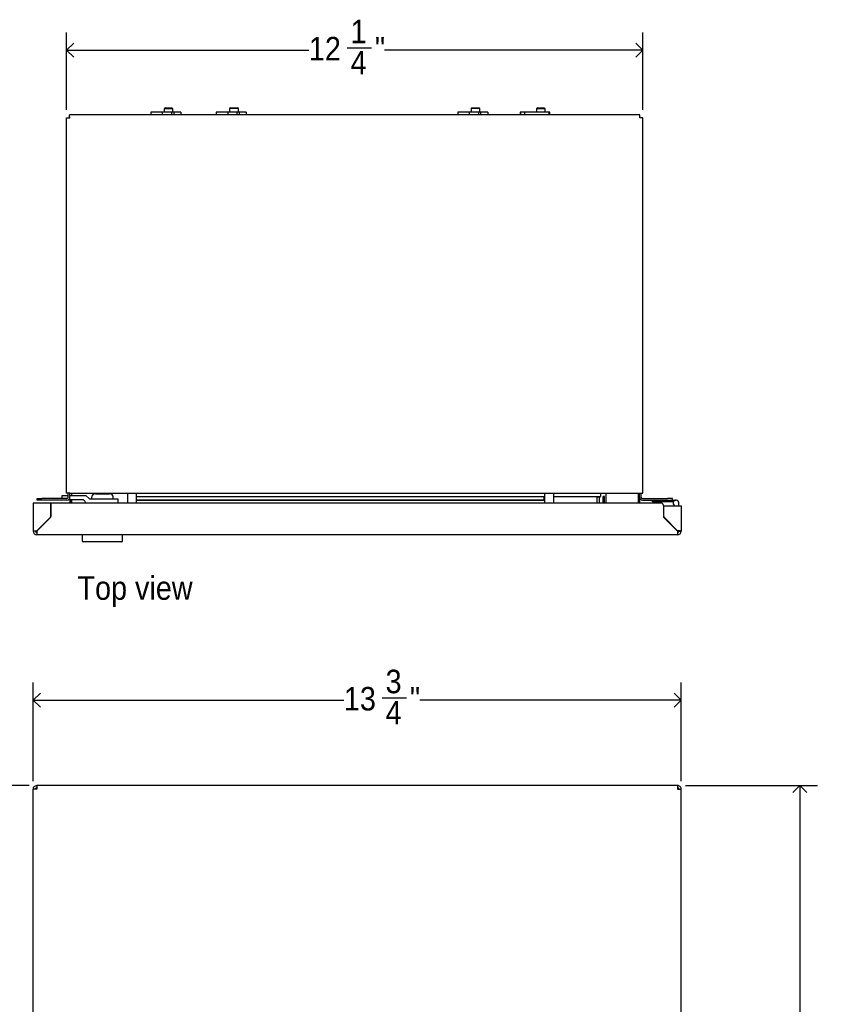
# Model space of a CAD drawing. Header units: inches. Extents: x 0 to 90, y 0 to 120.
# Tile 19 of 23: x 11 to 29, y 79 to 100. Entities that reach past the tile are written whole.
import ezdxf

# ---------------------------------------------------------------- set-up
doc = ezdxf.new("R2010")
doc.units = ezdxf.units.IN
doc.header["$MEASUREMENT"] = 0
doc.linetypes.add('SLD-Solid', pattern=[0])
doc.layers.add('DIMS', color=5, linetype='SLD-Solid')
doc.layers.add('NOTES', color=1, linetype='SLD-Solid')
doc.styles.add('SLDTEXTSTYLE1', font='GOTHIC.TTF', dxfattribs={"width": 0.913})
doc.dimstyles.new('SLDDIMSTYLE0', dxfattribs={"dimtxt": 0.5, "dimasz": 0.3, "dimexe": 0, "dimexo": 0.0625, "dimgap": 0.125, "dimtad": 0, "dimtih": 1, "dimtoh": 1, "dimrnd": 1e-09, "dimzin": 12, "dimdsep": 46, "dimlunit": 5, "dimtxsty": 'SLDTEXTSTYLE1', "dimblk1": 'OPEN90', "dimblk2": 'OPEN90', "dimsah": 1, "dimcen": 0.09, "dimadec": 0, "dimazin": 3, "dimtfac": 1, "dimtofl": 0, "dimtmove": 0, "dimatfit": 3, "dimldrblk": 'OPEN90', "dimfxl": 0, "dimfrac": 2, "dimtolj": 1, "dimtzin": 12, "dimarcsym": 0})
doc.dimstyles.new('SLDDIMSTYLE1', dxfattribs={"dimtxt": 0.5, "dimasz": 0.3, "dimexe": 0, "dimexo": 0.0625, "dimgap": 0.125, "dimtad": 0, "dimtih": 1, "dimtoh": 1, "dimdec": 6, "dimrnd": 1e-09, "dimzin": 12, "dimdsep": 46, "dimlunit": 5, "dimtxsty": 'SLDTEXTSTYLE1', "dimblk1": 'OPEN90', "dimblk2": 'OPEN90', "dimsah": 1, "dimcen": 0.09, "dimadec": 0, "dimazin": 3, "dimtfac": 1, "dimtofl": 0, "dimtmove": 0, "dimatfit": 3, "dimldrblk": 'OPEN90', "dimfxl": 0, "dimfrac": 2, "dimtolj": 1, "dimtzin": 12, "dimarcsym": 0})

# ---------------------------------------------------------------- blocks, each defined once
blk = doc.blocks.new('_Open90')
at = {"color": 0, "linetype": 'ByBlock', "lineweight": -2}
for p, q in [((0, 0), (-1, 0)), ((-0.5, 0.5), (0, 0)), ((0, 0), (-0.5, -0.5))]:
    blk.add_line(p, q, dxfattribs=at)
blk = doc.blocks.new('_D_1')
at = {"layer": 'DIMS'}
for p, q in [((11.634, 83.282), (6.467, 83.282)), ((6.842, 83.282), (6.842, 71.507)), ((6.842, 20.282), (6.842, 68.332))]:
    blk.add_line(p, q, dxfattribs=at)
at = {"layer": 'DIMS', "xscale": 0.3, "yscale": 0.3}
for p, rotation in [((6.842, 83.282), 90.0000000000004), ((6.842, 20.282), 270.0000000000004)]:
    blk.add_blockref('_Open90', p, dxfattribs=dict(at, rotation=rotation))
at = {"layer": 'DIMS', "char_height": 0.5, "attachment_point": 1, "style": 'SLDTEXTSTYLE1'}
for s, insert in [('63"', (6.369, 71.352)), ('Max. height to top ', (3.769, 70.558)), ('of unit from floor ', (4.12, 69.764)), ('for barrier free access', (3.329, 68.97))]:
    blk.add_mtext(s, dxfattribs=dict(at, insert=insert))
blk = doc.blocks.new('_D_2')
at = {"layer": 'DIMS'}
for p, q in [((11.724, 83.371), (11.724, 85.468)), ((25.474, 83.371), (25.474, 85.468)), ((19.128, 85.144), (19.644, 85.144)), ((11.724, 85.093), (18.316, 85.093)), ((25.474, 85.093), (19.924, 85.093))]:
    blk.add_line(p, q, dxfattribs=at)
at = {"layer": 'DIMS', "xscale": 0.3, "yscale": 0.3, "rotation": 180.0000000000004}
blk.add_blockref('_Open90', (11.724, 85.093, -1.131), dxfattribs=at)
at = {"layer": 'DIMS', "xscale": 0.3, "yscale": 0.3}
blk.add_blockref('_Open90', (25.474, 85.093, -1.131), dxfattribs=at)
at = {"layer": 'DIMS', "char_height": 0.5, "attachment_point": 1, "style": 'SLDTEXTSTYLE1'}
for s, insert in [('3', (19.201, 85.739)), ('13', (18.316, 85.373)), ('"', (19.717, 85.373)), ('4', (19.201, 85.077))]:
    blk.add_mtext(s, dxfattribs=dict(at, insert=insert))
blk = doc.blocks.new('_D_3')
at = {"layer": 'DIMS'}
for p, q in [((25.563, 83.282), (28.368, 83.282)), ((27.993, 83.282), (27.993, 55.404)), ((28.002, 54.801), (28.518, 54.801)), ((27.993, 25.928), (27.993, 54.096)), ((25.563, 25.928), (28.368, 25.928))]:
    blk.add_line(p, q, dxfattribs=at)
at = {"layer": 'DIMS', "xscale": 0.3, "yscale": 0.3}
for p, rotation in [((27.993, 83.282, -1.131), 90.0000000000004), ((27.993, 25.928, -1.131), 270.0000000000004)]:
    blk.add_blockref('_Open90', p, dxfattribs=dict(at, rotation=rotation))
at = {"layer": 'DIMS', "char_height": 0.5, "attachment_point": 1, "style": 'SLDTEXTSTYLE1'}
for s, insert in [('3', (28.075, 55.396)), ('57', (27.189, 55.03)), ('"', (28.591, 55.03)), ('8', (28.075, 54.734))]:
    blk.add_mtext(s, dxfattribs=dict(at, insert=insert))
blk = doc.blocks.new('_D_10')
at = {"layer": 'DIMS'}
for p, q in [((12.432, 97.624), (12.432, 99.27)), ((24.66, 97.624), (24.66, 99.27)), ((12.432, 98.895), (17.573, 98.895)), ((18.385, 98.947), (18.901, 98.947)), ((24.66, 98.895), (19.18, 98.895))]:
    blk.add_line(p, q, dxfattribs=at)
at = {"layer": 'DIMS', "xscale": 0.3, "yscale": 0.3, "rotation": 180.0000000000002}
blk.add_blockref('_Open90', (12.432, 98.895, -10.97), dxfattribs=at)
at = {"layer": 'DIMS', "xscale": 0.3, "yscale": 0.3}
blk.add_blockref('_Open90', (24.66, 98.895, -10.97), dxfattribs=at)
at = {"layer": 'DIMS', "char_height": 0.5, "attachment_point": 1, "style": 'SLDTEXTSTYLE1'}
for s, insert in [('1', (18.458, 99.541)), ('12', (17.573, 99.176)), ('"', (18.974, 99.176)), ('4', (18.458, 98.88))]:
    blk.add_mtext(s, dxfattribs=dict(at, insert=insert))

msp = doc.modelspace()

# ---------------------------------------------------------------- linework, layer by layer
at = {"color": 7, "linetype": 'SLD-Solid', "lineweight": 25}
for p, q in [((14.5286265, 97.6721305), (14.5036265, 97.6471305)), ((14.5036265, 97.6471305), (14.5036265, 97.5801305)), ((14.6886265, 97.6471305), (14.5036265, 97.6471305)), ((14.5286265, 97.6721305), (14.6636265, 97.6721305)), ((14.6886265, 97.6471305), (14.6636265, 97.6721305)), ((14.6886265, 97.5801305), (14.6886265, 97.6471305)), ((15.9072622, 97.6721305), (15.8898765, 97.6521305)), ((15.8898765, 97.6521305), (15.8898765, 97.5801305)), ((16.0773765, 97.6521305), (15.8898893, 97.6521305)), ((15.9072727, 97.6721305), (16.0599907, 97.6721305)), ((16.0773765, 97.6521305), (16.0599907, 97.6721305)), ((16.0773765, 97.5801305), (16.0773765, 97.6521305)), ((21.0322622, 97.6721305), (21.0148765, 97.6521305)), ((21.0148765, 97.6521305), (21.0148765, 97.5801305)), ((21.014963, 97.6521305), (21.0148765, 97.6521305)), ((21.2023765, 97.6521305), (21.014963, 97.6521305)), ((21.0322622, 97.6721305), (21.1849907, 97.6721305)), ((21.2023765, 97.6521305), (21.1849907, 97.6721305)), ((21.2023765, 97.5801305), (21.2023765, 97.6521305)), ((22.4286265, 97.6721305), (22.4036265, 97.6471305)), ((22.4036265, 97.6471305), (22.4036265, 97.5801305)), ((22.5886265, 97.6471305), (22.4036265, 97.6471305)), ((22.4286265, 97.6721305), (22.5636265, 97.6721305)), ((22.5886265, 97.6471305), (22.5636265, 97.6721305)), ((22.5886265, 97.5801305), (22.5886265, 97.6471305)), ((12.4321265, 89.4861305), (12.4321265, 97.4571305)), ((12.4321265, 97.4571305), (12.4970265, 97.4571305)), ((24.5996926, 97.5220305), (12.4923604, 97.5220305)), ((12.4923604, 97.4861305), (12.4923604, 97.5220305)), ((14.2186689, 97.5801305), (14.2186689, 97.5220305)), ((14.4698319, 97.5801305), (14.2186689, 97.5801305)), ((14.4698319, 97.5220305), (14.4698319, 97.5801305)), ((14.656642, 97.5801305), (14.4698319, 97.5801305)), ((14.656642, 97.5801305), (14.656642, 97.5220305)), ((14.7126247, 97.5801305), (14.656642, 97.5801305)), ((14.7126247, 97.5220305), (14.7126247, 97.5801305)), ((14.854786, 97.5801305), (14.7126247, 97.5801305)), ((14.854786, 97.5801305), (14.854786, 97.5220305)), ((15.6061689, 97.5801305), (15.6061689, 97.5220305)), ((15.8573319, 97.5801305), (15.6061689, 97.5801305)), ((15.8573319, 97.5220305), (15.8573319, 97.5801305)), ((16.044142, 97.5801305), (15.8573319, 97.5801305)), ((16.044142, 97.5801305), (16.044142, 97.5220305)), ((16.1001247, 97.5801305), (16.044142, 97.5801305)), ((16.1001247, 97.5220305), (16.1001247, 97.5801305)), ((16.242286, 97.5801305), (16.1001247, 97.5801305)), ((16.242286, 97.5801305), (16.242286, 97.5220305)), ((20.7311689, 97.5801305), (20.7311689, 97.5220305)), ((20.9823319, 97.5801305), (20.7311689, 97.5801305)), ((20.9823319, 97.5220305), (20.9823319, 97.5801305)), ((21.169142, 97.5801305), (20.9823319, 97.5801305)), ((21.169142, 97.5801305), (21.169142, 97.5220305)), ((21.2251247, 97.5801305), (21.169142, 97.5801305)), ((21.2251247, 97.5220305), (21.2251247, 97.5801305)), ((21.367286, 97.5801305), (21.2251247, 97.5801305)), ((21.367286, 97.5801305), (21.367286, 97.5220305)), ((22.0557974, 97.5801305), (22.0557974, 97.5220305)), ((22.0596745, 97.5801305), (22.0557974, 97.5801305)), ((22.0596745, 97.5801305), (22.0596745, 97.5220305)), ((22.0712614, 97.5801305), (22.0596745, 97.5801305)), ((22.0712614, 97.5220305), (22.0712614, 97.5801305)), ((22.1516825, 97.5801305), (22.0712614, 97.5801305)), ((22.1516825, 97.5801305), (22.1516825, 97.5220305)), ((22.6734526, 97.5801305), (22.1516825, 97.5801305)), ((22.6734526, 97.5220305), (22.6734526, 97.5801305)), ((22.6896626, 97.5801305), (22.6734526, 97.5801305)), ((22.6896626, 97.5220305), (22.6896626, 97.5801305)), ((24.6599265, 97.4571305), (24.5950265, 97.4571305)), ((24.5996926, 97.4861305), (24.5996926, 97.5220305)), ((24.6599265, 89.4861305), (24.6599265, 97.4571305)), ((12.4970265, 89.4861305), (12.4321265, 89.4861305)), ((12.4680265, 89.4026305), (12.4680265, 89.4861305)), ((12.4970265, 89.4861305), (24.5950265, 89.4861305)), ((12.5030265, 89.4026305), (12.5030265, 89.4861305)), ((12.5320265, 89.4861305), (12.5320265, 89.4408305)), ((13.2200265, 89.4861305), (13.2200265, 89.4758305)), ((13.3726265, 89.4861305), (13.3726265, 89.4699749)), ((13.7210265, 89.4861305), (13.7210265, 89.2786305)), ((13.9110265, 89.4861305), (13.9110265, 89.2786305)), ((22.5710265, 89.4861305), (22.5710265, 89.2786305)), ((22.7610265, 89.4861305), (22.7610265, 89.2786305)), ((23.7610265, 89.4861305), (23.7610265, 89.4171488)), ((23.8722265, 89.4861305), (23.8722265, 89.2786305)), ((24.5602265, 89.4861305), (24.5602265, 89.2786305)), ((24.5892265, 89.4026305), (24.5892265, 89.4861305)), ((24.5950265, 89.4861305), (24.6599265, 89.4861305)), ((24.6242265, 89.4026305), (24.6242265, 89.4861305)), ((11.7235265, 89.2786305), (11.7235265, 88.6806305)), ((11.8003265, 89.2786305), (11.7235265, 89.2786305)), ((12.0943265, 89.2786305), (11.8003265, 89.2786305)), ((11.8060265, 89.3386305), (11.8060265, 89.3736305)), ((11.8060265, 89.3736305), (11.9060265, 89.3736305)), ((11.9060265, 89.3386305), (11.8060265, 89.3386305)), ((12.4390265, 89.3736305), (11.9060265, 89.3736305)), ((12.4390265, 89.3386305), (11.9060265, 89.3386305)), ((12.0943265, 88.9920569), (12.0943265, 89.2786305)), ((12.0943265, 89.2786305), (12.0993265, 89.2786305)), ((12.0993265, 89.2786305), (12.0993265, 88.9899858)), ((25.0477265, 89.2786305), (12.0993265, 89.2786305)), ((12.3405832, 89.3736305), (12.3405832, 89.4408305)), ((12.3405832, 89.4408305), (12.4680265, 89.4408305)), ((12.6205832, 89.3458305), (12.4685182, 89.3458305)), ((12.5010265, 89.3458305), (12.5010265, 89.2786305)), ((12.5030265, 89.4408305), (12.6205832, 89.4408305)), ((12.5300265, 89.3458305), (12.5300265, 89.2786305)), ((12.5320265, 89.3458305), (12.5320265, 89.2786305)), ((12.6205832, 89.4408305), (12.8392258, 89.4408305)), ((12.7900848, 89.3458305), (12.6205832, 89.3458305)), ((12.8568353, 89.2786305), (12.7900848, 89.3458305)), ((12.8392258, 89.4408305), (12.9137242, 89.3658305)), ((12.9137242, 89.3658305), (13.2405832, 89.3658305)), ((12.9625832, 89.3958305), (12.9625832, 89.3658305)), ((13.0425832, 89.4758305), (13.3425832, 89.4758305)), ((13.2405832, 89.3658305), (13.5205832, 89.3658305)), ((13.4225832, 89.3658305), (13.4225832, 89.3958305)), ((13.5205832, 89.3658305), (13.5205832, 89.2786305)), ((13.9110265, 89.3485503), (13.9180265, 89.3485503)), ((22.5710265, 89.33882), (13.9110265, 89.33882)), ((22.5640265, 89.4067052), (13.9180265, 89.4067052)), ((13.9180265, 89.3485503), (13.9180265, 89.4067052)), ((13.9180265, 89.3403907), (13.9180265, 89.3485503)), ((13.9180265, 89.3403907), (22.5640265, 89.3403907)), ((22.5640265, 89.3485503), (22.5640265, 89.4067052)), ((22.5640265, 89.3403907), (22.5640265, 89.3485503)), ((22.5710265, 89.3485503), (22.5640265, 89.3485503)), ((22.7610265, 89.4154723), (23.7610265, 89.4154723)), ((23.6824265, 89.4154723), (23.6824265, 89.2786305)), ((23.7390265, 89.3991609), (23.6824265, 89.3991609)), ((23.7390265, 89.3991609), (23.7390265, 89.3870156)), ((23.7390265, 89.2786305), (23.7390265, 89.3870156)), ((23.7610265, 89.4171488), (23.7610265, 89.4154723)), ((23.8190265, 89.2786305), (23.8190265, 89.4143805)), ((23.8480265, 89.4143805), (23.8190265, 89.4143805)), ((23.8480265, 89.2786305), (23.8480265, 89.4143805)), ((24.5912265, 89.3791305), (24.5622265, 89.3791305)), ((24.5622265, 89.3791305), (24.5622265, 89.2786305)), ((24.5912265, 89.3791305), (24.5912265, 89.2786305)), ((24.6532265, 89.3736305), (25.1862265, 89.3736305)), ((24.6532265, 89.3386305), (24.8632265, 89.3386305)), ((24.8632265, 89.3036305), (24.8632265, 89.3386305)), ((24.8632265, 89.3386305), (25.2632265, 89.3386305)), ((25.2632265, 89.3036305), (24.8632265, 89.3036305)), ((25.2862265, 89.3736305), (25.1862265, 89.3736305)), ((25.2632265, 89.3036305), (25.2632265, 89.3386305)), ((25.2632265, 89.3386305), (25.3632265, 89.3386305)), ((25.3071016, 89.3036305), (25.2632265, 89.3036305)), ((25.2862265, 89.3386305), (25.2862265, 89.3736305)), ((25.4257265, 89.2161305), (25.4257265, 89.2761305)), ((12.0943265, 89.2308305), (12.0993265, 89.2308305)), ((25.0977265, 89.2286305), (25.0977265, 88.9899858)), ((25.1027265, 88.9920569), (25.1027265, 89.2161305)), ((25.1027265, 89.2161305), (25.3967265, 89.2161305)), ((25.3807265, 89.2161305), (25.3907265, 89.2200056)), ((25.3907265, 89.2200056), (25.3907265, 89.2161305)), ((25.3967265, 89.2161305), (25.4735265, 89.2161305)), ((25.4735265, 89.2161305), (25.4735265, 88.6806305)), ((11.8003265, 88.6877016), (12.0870042, 88.9743792)), ((12.0920042, 88.9723082), (11.8003265, 88.6806305)), ((25.1050488, 88.9723082), (25.3967265, 88.6806305)), ((25.3967265, 88.6877016), (25.1100488, 88.9743792)), ((11.7713265, 88.6806305), (11.7235265, 88.6806305)), ((11.8003265, 88.6806305), (11.8003265, 88.6038305)), ((25.3967265, 88.6806305), (25.3967265, 88.6038305)), ((25.4257265, 88.6806305), (25.4735265, 88.6806305)), ((25.3967265, 88.6038305), (11.8003265, 88.6038305)), ((12.7650832, 88.6038305), (12.7650832, 88.4738305)), ((13.6000832, 88.4538305), (12.7850832, 88.4538305)), ((13.6200832, 88.4738305), (13.6200832, 88.6038305)), ((25.3967265, 83.2815987), (11.8003265, 83.2815987)), ((11.8003265, 83.2815987), (11.8003265, 83.2047987)), ((25.3967265, 83.2815987), (25.3967265, 83.2047987)), ((11.7235265, 26.0043987), (11.7235265, 83.2047987)), ((11.8003265, 83.2047987), (11.7235265, 83.2047987)), ((25.3967265, 83.2047987), (25.4735265, 83.2047987)), ((25.4735265, 26.0043987), (25.4735265, 83.2047987))]:
    msp.add_line(p, q, dxfattribs=at)
for centre, radius, start, end in [((12.5320265, 97.4221305), 0.064, 125.84343006, 146.84711207), ((24.5602265, 97.4221305), 0.064, 33.15288793, 54.35799639), ((12.4390265, 89.4026305), 0.029, 270, 0), ((12.4390265, 89.4026305), 0.064, 270, 0), ((13.0425832, 89.3958305), 0.08, 90, 180), ((13.3425832, 89.3958305), 0.08, 0, 90), ((24.6532265, 89.4026305), 0.064, 180, 270), ((24.6532265, 89.4026305), 0.029, 180, 270), ((25.0477265, 89.2286305), 0.05, 0, 90), ((25.3632265, 89.2761305), 0.0625, 0, 253.73979529), ((12.0693265, 88.9920569), 0.025, 315, 0), ((12.0743265, 88.9899858), 0.025, 315, 0), ((25.1227265, 88.9899858), 0.025, 180, 225), ((25.1277265, 88.9920569), 0.025, 180, 225), ((11.8003265, 88.6806305), 0.0768, 180, 270), ((11.8003265, 88.6806305), 0.029, 180, 270), ((25.3967265, 88.6806305), 0.029, 270, 0), ((25.3967265, 88.6806305), 0.0768, 270, 0), ((12.7850832, 88.4738305), 0.02, 180, 270), ((13.6000832, 88.4738305), 0.02, 270, 0)]:
    msp.add_arc(centre, radius, start, end, dxfattribs=at)
for points in [[(12.4970265, 97.4571305), (12.4966376, 97.4656348), (12.49586, 97.4826434), (12.4946934, 97.5040958), (12.4935269, 97.5191038), (12.4927492, 97.5210549), (12.4923604, 97.5220305)], [(24.5950265, 97.4571305), (24.5954153, 97.4656348), (24.596193, 97.4826434), (24.5973595, 97.5040958), (24.5985261, 97.5191038), (24.5993038, 97.5210549), (24.5996926, 97.5220305)], [(11.7235265, 88.6806305), (11.7246809, 88.6812197), (11.7269898, 88.6823983), (11.7447497, 88.684166), (11.7701355, 88.6859338), (11.7902628, 88.6871123), (11.8003265, 88.6877016)], [(11.7713265, 88.6806305), (11.7717624, 88.6812197), (11.7726342, 88.6823983), (11.7793405, 88.684166), (11.7889263, 88.6859338), (11.7965264, 88.6871123), (11.8003265, 88.6877016)], [(25.4735265, 88.6806305), (25.4723721, 88.6812197), (25.4700632, 88.6823983), (25.4523033, 88.684166), (25.4269174, 88.6859338), (25.4067901, 88.6871123), (25.3967265, 88.6877016)], [(25.4257265, 88.6806305), (25.4252906, 88.6812197), (25.4244187, 88.6823983), (25.4177125, 88.684166), (25.4081267, 88.6859338), (25.4005266, 88.6871123), (25.3967265, 88.6877016)], [(11.7235265, 83.2047987), (11.7246809, 83.2148623), (11.7269898, 83.2349896), (11.7447497, 83.2603755), (11.7701355, 83.2781354), (11.7902628, 83.2804443), (11.8003265, 83.2815987)], [(11.7713265, 83.2047987), (11.7717624, 83.2085988), (11.7726342, 83.2161989), (11.7793405, 83.2257847), (11.7889263, 83.2324909), (11.7965264, 83.2333628), (11.8003265, 83.2337987)], [(25.4735265, 83.2047987), (25.4723721, 83.2148623), (25.4700632, 83.2349896), (25.4523033, 83.2603755), (25.4269174, 83.2781354), (25.4067901, 83.2804443), (25.3967265, 83.2815987)], [(25.4257265, 83.2047987), (25.4252906, 83.2085988), (25.4244187, 83.2161989), (25.4177125, 83.2257847), (25.4081267, 83.2324909), (25.4005266, 83.2333628), (25.3967265, 83.2337987)]]:
    msp.add_open_spline(points, degree=3, dxfattribs=at)

# ---------------------------------------------------------------- texts
at = {"layer": 'NOTES', "insert": (12.6624201, 87.7238308), "char_height": 0.5, "attachment_point": 1, "style": 'SLDTEXTSTYLE1'}
msp.add_mtext('Top view', dxfattribs=at)

# ---------------------------------------------------------------- dimensions: what is measured, and where the dimension line sits
at = {"layer": 'DIMS'}
for base, p1, p2, picture, middle in [((24.6599265, 98.8954174), (12.4321265, 97.4571305), (24.6599265, 97.4571305), '_D_10', (18.3765067, 98.8954174)), ((11.7235265, 85.0926223), (25.4735265, 83.2047987), (11.7235265, 83.2047987), '_D_2', (19.1198352, 85.0926223))]:
    dim = msp.add_linear_dim(base=base, p1=p1, p2=p2, dimstyle='SLDDIMSTYLE1', dxfattribs=at)
    dim.commit()
    dim.dimension.update_dxf_attribs({"geometry": picture, "text_midpoint": middle, "dimtype": 160})
dim = msp.add_linear_dim(base=(6.8416367, 20.2815987), p1=(11.8003265, 83.2815987), p2=(4.847442, 20.2815987), angle=90, text='<>\\PMax. height to top \\Pof unit from floor \\Pfor barrier free access', dimstyle='SLDDIMSTYLE0', dxfattribs=at)
dim.commit()
dim.dimension.update_dxf_attribs({"geometry": '_D_1', "text_midpoint": (6.8416367, 69.9191309), "dimtype": 160})
dim = msp.add_linear_dim(base=(27.9932115, 25.9275987), p1=(25.3967265, 83.2815987), p2=(25.3967265, 25.9275987), angle=90, dimstyle='SLDDIMSTYLE1', dxfattribs=at)
dim.commit()
dim.dimension.update_dxf_attribs({"geometry": '_D_3', "text_midpoint": (27.9932115, 54.7496541), "dimtype": 160})

doc.saveas('drawing.dxf')
